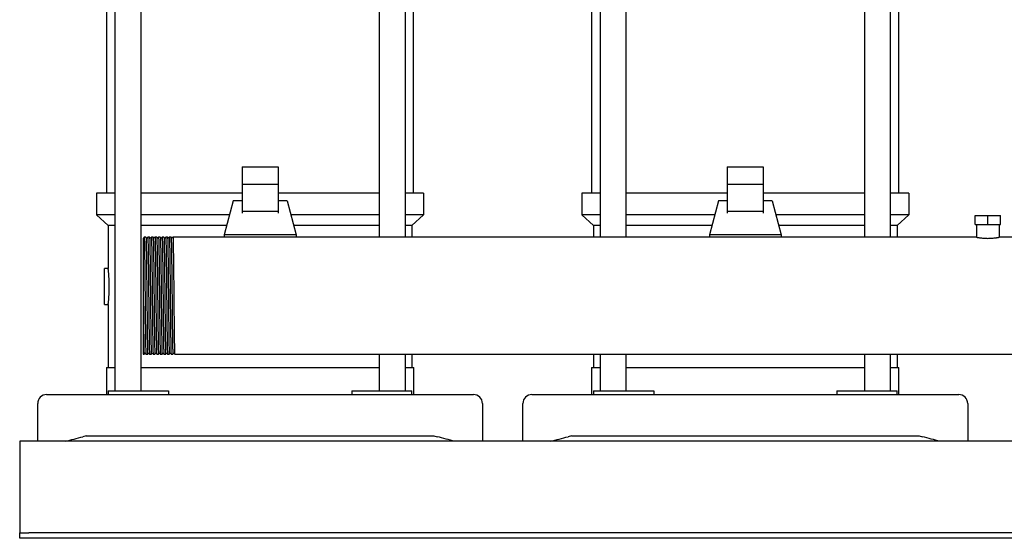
# Model space of a CAD drawing. Header units: millimetres. Extents: x 12 to 2052, y 13 to 1104.
# Tile 1 of 6: x 19 to 566, y 13 to 301. Entities that reach past the tile are written whole.
import ezdxf

# ---------------------------------------------------------------- set-up
doc = ezdxf.new("R2010")
doc.units = ezdxf.units.MM

msp = doc.modelspace()

# ---------------------------------------------------------------- linework, layer by layer
at = {"color": 7, "linetype": 'Continuous', "lineweight": 25}
for p, q in [((71.45, 413.02), (71.45, 94.92)), ((86.05, 94.92), (86.05, 413.02)), ((218.53, 413.02), (218.53, 180.42)), ((233.13, 180.42), (233.13, 413.02)), ((341.45, 413.02), (341.45, 180.42)), ((356.05, 180.42), (356.05, 413.02)), ((488.53, 413.02), (488.53, 180.42)), ((503.13, 180.42), (503.13, 413.02)), ((66.94, 204.92), (66.94, 393.02)), ((237.64, 204.92), (237.64, 393.02)), ((336.94, 204.92), (336.94, 393.02)), ((507.64, 204.92), (507.64, 393.02)), ((142.29, 219.61), (142.29, 209.72)), ((142.29, 219.61), (162.29, 219.61)), ((162.29, 219.61), (162.29, 209.72)), ((412.29, 219.61), (412.29, 209.72)), ((412.29, 219.61), (432.29, 219.61)), ((432.29, 219.61), (432.29, 209.72)), ((162.29, 209.72), (142.29, 209.72)), ((142.29, 209.72), (142.29, 194.7)), ((162.29, 209.72), (162.29, 194.7)), ((412.29, 209.72), (412.29, 194.7)), ((432.29, 209.72), (412.29, 209.72)), ((432.29, 209.72), (432.29, 194.7)), ((61.29, 204.92), (61.29, 192.92)), ((71.45, 204.92), (61.29, 204.92)), ((142.29, 204.92), (86.05, 204.92)), ((218.53, 204.92), (162.29, 204.92)), ((243.29, 204.92), (233.13, 204.92)), ((243.29, 204.92), (243.29, 192.92)), ((331.29, 204.92), (331.29, 192.92)), ((341.45, 204.92), (331.29, 204.92)), ((412.29, 204.92), (356.05, 204.92)), ((488.53, 204.92), (432.29, 204.92)), ((513.29, 204.92), (503.13, 204.92)), ((513.29, 204.92), (513.29, 192.92)), ((137.29, 200.57), (132.29, 181.82)), ((142.29, 200.57), (137.29, 200.57)), ((167.29, 200.57), (162.29, 200.57)), ((167.29, 200.57), (172.29, 181.82)), ((407.29, 200.57), (402.29, 181.82)), ((412.29, 200.57), (407.29, 200.57)), ((437.29, 200.57), (432.29, 200.57)), ((437.29, 200.57), (442.29, 181.82)), ((71.45, 192.92), (61.29, 192.92)), ((67.79, 186.92), (61.29, 192.92)), ((135.25, 192.92), (86.05, 192.92)), ((162.29, 194.7), (142.29, 194.7)), ((142.29, 194.7), (142.29, 193.76)), ((162.29, 194.7), (162.29, 193.76)), ((218.53, 192.92), (169.33, 192.92)), ((243.29, 192.92), (233.13, 192.92)), ((236.79, 186.92), (243.29, 192.92)), ((341.45, 192.92), (331.29, 192.92)), ((337.79, 186.92), (331.29, 192.92)), ((405.25, 192.92), (356.05, 192.92)), ((432.29, 194.7), (412.29, 194.7)), ((412.29, 194.7), (412.29, 193.76)), ((432.29, 194.7), (432.29, 193.76)), ((488.53, 192.92), (439.33, 192.92)), ((513.29, 192.92), (503.13, 192.92)), ((506.79, 186.92), (513.29, 192.92)), ((550.29, 187.42), (550.29, 192.42)), ((550.29, 192.42), (557.29, 192.42)), ((557.29, 187.42), (557.29, 192.42)), ((557.29, 192.42), (564.29, 192.42)), ((564.29, 187.42), (564.29, 192.42)), ((71.45, 186.92), (67.79, 186.92)), ((67.79, 186.92), (67.79, 162.92)), ((133.65, 186.92), (86.05, 186.92)), ((218.53, 186.92), (170.93, 186.92)), ((236.79, 186.92), (233.13, 186.92)), ((236.79, 186.92), (236.79, 180.42)), ((341.45, 186.92), (337.79, 186.92)), ((337.79, 186.92), (337.79, 180.42)), ((403.65, 186.92), (356.05, 186.92)), ((488.53, 186.92), (440.93, 186.92)), ((506.79, 186.92), (503.13, 186.92)), ((506.79, 186.92), (506.79, 180.42)), ((550.29, 187.42), (557.29, 187.42)), ((550.94, 187.42), (550.94, 180.42)), ((557.29, 187.42), (564.29, 187.42)), ((563.64, 187.42), (563.64, 180.42)), ((172.29, 181.82), (132.29, 181.82)), ((132.29, 181.82), (132.29, 180.42)), ((172.29, 181.82), (172.29, 180.42)), ((402.29, 181.82), (402.29, 180.42)), ((442.29, 181.82), (402.29, 181.82)), ((442.29, 181.82), (442.29, 180.42)), ((88.79, 180.42), (87.79, 180.42)), ((90.79, 180.42), (89.79, 180.42)), ((92.79, 180.42), (91.79, 180.42)), ((94.79, 180.42), (93.79, 180.42)), ((96.79, 180.42), (95.79, 180.42)), ((98.79, 180.42), (97.79, 180.42)), ((100.79, 180.42), (99.79, 180.42)), ((102.79, 180.42), (101.79, 180.42)), ((104.79, 180.42), (103.79, 180.42)), ((105.79, 180.42), (104.79, 180.42)), ((550.94, 180.42), (105.79, 180.42)), ((747.29, 180.42), (563.64, 180.42)), ((67.79, 162.92), (65.79, 162.92)), ((65.79, 152.92), (65.79, 162.92)), ((65.79, 142.92), (65.79, 152.92)), ((65.79, 142.92), (67.79, 142.92)), ((67.79, 142.92), (67.79, 107.92)), ((87.29, 147.77), (87.29, 115.42)), ((87.29, 115.42), (87.79, 115.42)), ((88.79, 115.42), (89.79, 115.42)), ((90.79, 115.42), (91.79, 115.42)), ((92.79, 115.42), (93.79, 115.42)), ((94.79, 115.42), (95.79, 115.42)), ((96.79, 115.42), (97.79, 115.42)), ((98.79, 115.42), (99.79, 115.42)), ((100.79, 115.42), (101.79, 115.42)), ((102.79, 115.42), (103.79, 115.42)), ((104.79, 115.42), (747.29, 115.42)), ((218.53, 115.42), (218.53, 94.92)), ((233.13, 94.92), (233.13, 115.42)), ((236.79, 115.42), (236.79, 107.92)), ((337.79, 115.42), (337.79, 107.92)), ((341.45, 115.42), (341.45, 94.92)), ((356.05, 94.92), (356.05, 115.42)), ((488.53, 115.42), (488.53, 94.92)), ((503.13, 94.92), (503.13, 115.42)), ((506.79, 115.42), (506.79, 107.92)), ((66.79, 107.92), (66.79, 92.92)), ((66.79, 107.92), (71.45, 107.92)), ((86.05, 107.92), (152.29, 107.92)), ((152.29, 107.92), (218.53, 107.92)), ((233.13, 107.92), (237.79, 107.92)), ((237.79, 92.92), (237.79, 107.92)), ((336.79, 107.92), (336.79, 92.92)), ((336.79, 107.92), (341.45, 107.92)), ((356.05, 107.92), (422.29, 107.92)), ((422.29, 107.92), (488.53, 107.92)), ((503.13, 107.92), (507.79, 107.92)), ((507.79, 92.92), (507.79, 107.92)), ((67.79, 94.92), (67.79, 92.92)), ((67.79, 94.92), (89.13, 94.92)), ((89.13, 94.92), (101.32, 94.92)), ((101.32, 94.92), (101.32, 92.92)), ((203.26, 94.92), (203.26, 92.92)), ((203.26, 94.92), (215.45, 94.92)), ((215.45, 94.92), (236.79, 94.92)), ((236.79, 92.92), (236.79, 94.92)), ((337.79, 94.92), (337.79, 92.92)), ((337.79, 94.92), (359.13, 94.92)), ((359.13, 94.92), (371.32, 94.92)), ((371.32, 94.92), (371.32, 92.92)), ((473.26, 94.92), (473.26, 92.92)), ((473.26, 94.92), (485.45, 94.92)), ((485.45, 94.92), (506.79, 94.92)), ((506.79, 92.92), (506.79, 94.92)), ((28.54, 66.92), (28.54, 87.92)), ((33.54, 92.92), (53.74, 92.92)), ((53.74, 92.92), (250.84, 92.92)), ((250.84, 92.92), (271.04, 92.92)), ((276.04, 87.92), (276.04, 66.92)), ((298.54, 66.92), (298.54, 87.92)), ((303.54, 92.92), (323.74, 92.92)), ((323.74, 92.92), (520.84, 92.92)), ((520.84, 92.92), (541.04, 92.92)), ((546.04, 87.92), (546.04, 66.92)), ((1018.54, 66.92), (18.54, 66.92)), ((18.54, 66.92), (18.54, 61.92)), ((55.54, 69.92), (53.74, 69.45)), ((55.54, 69.92), (249.04, 69.92)), ((249.04, 69.92), (250.84, 69.45)), ((325.54, 69.92), (323.74, 69.45)), ((325.54, 69.92), (519.04, 69.92)), ((519.04, 69.92), (520.84, 69.45)), ((18.54, 61.92), (18.54, 17.92)), ((18.54, 17.92), (18.54, 15.92)), ((18.54, 12.92), (18.54, 15.92)), ((18.54, 15.92), (23.54, 15.92)), ((23.54, 12.92), (18.54, 12.92)), ((1013.54, 15.92), (23.54, 15.92)), ((1013.54, 12.92), (23.54, 12.92))]:
    msp.add_line(p, q, dxfattribs=at)
at = {"color": 7, "linetype": 'Continuous', "lineweight": 25, "flags": 128}
for points in [[(87.79, 180.42), (87.61, 180.19), (87.44, 179.97)], [(89.13, 179.97), (88.96, 180.19), (88.79, 180.42)], [(89.79, 180.42), (89.61, 180.19), (89.44, 179.97)], [(91.13, 179.97), (90.96, 180.19), (90.79, 180.42)], [(91.79, 180.42), (91.61, 180.19), (91.44, 179.97)], [(93.13, 179.97), (92.96, 180.19), (92.79, 180.42)], [(93.79, 180.42), (93.61, 180.19), (93.44, 179.97)], [(95.13, 179.97), (94.96, 180.19), (94.79, 180.42)], [(95.79, 180.42), (95.61, 180.19), (95.44, 179.97)], [(97.13, 179.97), (96.96, 180.19), (96.79, 180.42)], [(97.79, 180.42), (97.61, 180.19), (97.44, 179.97)], [(99.13, 179.97), (98.96, 180.19), (98.79, 180.42)], [(99.79, 180.42), (99.61, 180.19), (99.44, 179.97)], [(101.13, 179.97), (100.96, 180.19), (100.79, 180.42)], [(101.79, 180.42), (101.61, 180.19), (101.44, 179.97)], [(103.13, 179.97), (102.96, 180.19), (102.79, 180.42)], [(103.79, 180.42), (103.61, 180.19), (103.44, 179.97)], [(87.79, 115.42), (87.96, 115.65), (88.13, 115.87)], [(88.44, 115.87), (88.61, 115.65), (88.79, 115.42)], [(89.79, 115.42), (89.96, 115.65), (90.13, 115.87)], [(90.44, 115.87), (90.61, 115.65), (90.79, 115.42)], [(91.79, 115.42), (91.96, 115.65), (92.13, 115.87)], [(92.44, 115.87), (92.61, 115.65), (92.79, 115.42)], [(93.79, 115.42), (93.96, 115.65), (94.13, 115.87)], [(94.44, 115.87), (94.61, 115.65), (94.79, 115.42)], [(95.79, 115.42), (95.96, 115.65), (96.13, 115.87)], [(96.44, 115.87), (96.61, 115.65), (96.79, 115.42)], [(97.79, 115.42), (97.96, 115.65), (98.13, 115.87)], [(98.44, 115.87), (98.61, 115.65), (98.79, 115.42)], [(99.79, 115.42), (99.96, 115.65), (100.13, 115.87)], [(100.44, 115.87), (100.61, 115.65), (100.79, 115.42)], [(101.79, 115.42), (101.96, 115.65), (102.13, 115.87)], [(102.44, 115.87), (102.61, 115.65), (102.79, 115.42)], [(103.79, 115.42), (103.96, 115.65), (104.13, 115.87)], [(104.44, 115.87), (104.61, 115.65), (104.79, 115.42)]]:
    msp.add_lwpolyline(points, dxfattribs=at)
at = {"color": 7, "linetype": 'Continuous', "lineweight": 25}
for centre, start, end in [((33.54, 87.92), 90, 180), ((271.04, 87.92), 0, 90), ((303.54, 87.92), 90, 180), ((541.04, 87.92), 0, 90)]:
    msp.add_arc(centre, 5, start, end, dxfattribs=at)
for points, knots in [([(87.29, 179.87), (87.29, 179.84), (87.29, 179.77), (87.29, 179.26), (87.29, 178.62), (87.29, 177.98), (87.29, 177.43), (87.29, 176.81), (87.29, 176.34), (87.29, 176.1)], [0, 0, 0, 0, 0.2009294, 0.4098456, 0.6008076, 0.7001364, 0.7996338, 0.8995168, 1, 1, 1, 1]), ([(87.29, 176.1), (87.29, 176.02), (87.29, 175.84), (87.29, 175.54), (87.29, 175.2), (87.29, 174.79), (87.29, 174.33), (87.29, 173.62), (87.29, 172.56), (87.29, 170.64), (87.29, 167.93), (87.29, 165.03), (87.29, 162.62), (87.29, 160.75), (87.29, 158.65), (87.29, 157.03), (87.29, 155.96), (87.29, 155.5), (87.29, 154.97), (87.29, 154.35), (87.29, 153.66), (87.29, 152.88), (87.29, 152.02), (87.29, 151.07), (87.29, 150.05), (87.29, 148.94), (87.29, 148.17), (87.29, 147.77)], [0, 0, 0, 0, 0.01523, 0.032731, 0.052487, 0.074479, 0.098683, 0.125069, 0.182486, 0.25009, 0.375925, 0.5, 0.554503, 0.61441, 0.679509, 0.74988, 0.761199, 0.77477, 0.790605, 0.808717, 0.829117, 0.851816, 0.876825, 0.904148, 0.933788, 0.965742, 1, 1, 1, 1]), ([(87.79, 180.42), (87.79, 180.39), (87.81, 180.63), (87.85, 179.91), (87.91, 178.16), (87.98, 175.11), (88.04, 171.05), (88.1, 166.09), (88.17, 160.43), (88.23, 154.3), (88.27, 150.06), (88.29, 147.92)], [0, 0, 0, 0, 0.007849, 0.131339, 0.256271, 0.380239, 0.50331, 0.628145, 0.752497, 0.875359, 1, 1, 1, 1]), ([(88.79, 180.42), (88.81, 180.26), (88.85, 180.03), (88.91, 178.12), (88.97, 175.12), (89.03, 171.05), (89.1, 166.09), (89.16, 160.43), (89.22, 154.3), (89.26, 150.06), (89.29, 147.92)], [0, 0, 0, 0, 0.117483, 0.244408, 0.370353, 0.495388, 0.622214, 0.748549, 0.873371, 1, 1, 1, 1]), ([(89.44, 179.97), (89.39, 179.93), (89.29, 179.86), (89.18, 179.93), (89.13, 179.97)], [0, 0, 0, 0, 0.5, 1, 1, 1, 1]), ([(89.79, 180.42), (89.79, 180.39), (89.81, 180.63), (89.85, 179.91), (89.91, 178.16), (89.98, 175.11), (90.04, 171.05), (90.1, 166.09), (90.17, 160.43), (90.23, 154.3), (90.27, 150.06), (90.29, 147.92)], [0, 0, 0, 0, 0.0078534, 0.1313433, 0.2562749, 0.3802416, 0.5033128, 0.6281472, 0.7524981, 0.8753594, 1, 1, 1, 1]), ([(90.79, 180.42), (90.81, 180.26), (90.85, 180.03), (90.91, 178.12), (90.97, 175.12), (91.03, 171.05), (91.1, 166.09), (91.16, 160.43), (91.22, 154.3), (91.26, 150.06), (91.29, 147.92)], [0, 0, 0, 0, 0.117477, 0.244403, 0.370348, 0.495384, 0.622211, 0.748547, 0.87337, 1, 1, 1, 1]), ([(91.44, 179.97), (91.39, 179.93), (91.29, 179.86), (91.18, 179.93), (91.13, 179.97)], [0, 0, 0, 0, 0.5, 1, 1, 1, 1]), ([(91.79, 180.42), (91.79, 180.39), (91.81, 180.63), (91.85, 179.91), (91.91, 178.16), (91.98, 175.11), (92.04, 171.05), (92.1, 166.09), (92.17, 160.43), (92.23, 154.3), (92.27, 150.06), (92.29, 147.92)], [0, 0, 0, 0, 0.007867, 0.131355, 0.256285, 0.38025, 0.50332, 0.628152, 0.752501, 0.875361, 1, 1, 1, 1]), ([(92.79, 180.42), (92.81, 180.26), (92.85, 180.03), (92.91, 178.12), (92.97, 175.12), (93.03, 171.05), (93.1, 166.09), (93.16, 160.43), (93.22, 154.3), (93.26, 150.06), (93.29, 147.92)], [0, 0, 0, 0, 0.117464, 0.244391, 0.370339, 0.495377, 0.622206, 0.748543, 0.873368, 1, 1, 1, 1]), ([(93.44, 179.97), (93.39, 179.93), (93.29, 179.86), (93.18, 179.93), (93.13, 179.97)], [0, 0, 0, 0, 0.5000002, 1, 1, 1, 1]), ([(93.79, 180.42), (93.79, 180.39), (93.81, 180.63), (93.85, 179.91), (93.91, 178.16), (93.98, 175.11), (94.04, 171.05), (94.1, 166.09), (94.17, 160.43), (94.23, 154.3), (94.27, 150.06), (94.29, 147.92)], [0, 0, 0, 0, 0.007831, 0.131324, 0.256258, 0.380228, 0.503302, 0.628139, 0.752493, 0.875357, 1, 1, 1, 1]), ([(94.79, 180.42), (94.81, 180.26), (94.85, 180.03), (94.91, 178.12), (94.97, 175.12), (95.03, 171.05), (95.1, 166.09), (95.16, 160.43), (95.22, 154.3), (95.26, 150.06), (95.29, 147.92)], [0, 0, 0, 0, 0.11749, 0.244414, 0.3703577, 0.4953917, 0.6222169, 0.7485509, 0.8733717, 1, 1, 1, 1]), ([(95.44, 179.97), (95.39, 179.93), (95.29, 179.86), (95.18, 179.93), (95.13, 179.97)], [0, 0, 0, 0, 0.5, 1, 1, 1, 1]), ([(95.79, 180.42), (95.79, 180.39), (95.81, 180.63), (95.85, 179.91), (95.91, 178.16), (95.98, 175.11), (96.04, 171.05), (96.1, 166.09), (96.17, 160.43), (96.23, 154.3), (96.27, 150.06), (96.29, 147.92)], [0, 0, 0, 0, 0.007848, 0.131338, 0.256271, 0.380238, 0.50331, 0.628145, 0.752497, 0.875359, 1, 1, 1, 1]), ([(96.79, 180.42), (96.81, 180.26), (96.85, 180.03), (96.91, 178.12), (96.97, 175.12), (97.03, 171.05), (97.1, 166.09), (97.16, 160.43), (97.22, 154.3), (97.26, 150.06), (97.29, 147.92)], [0, 0, 0, 0, 0.117482, 0.244407, 0.370352, 0.495387, 0.622214, 0.748549, 0.873371, 1, 1, 1, 1]), ([(97.44, 179.97), (97.39, 179.93), (97.29, 179.86), (97.18, 179.93), (97.13, 179.97)], [0, 0, 0, 0, 0.5, 1, 1, 1, 1]), ([(97.79, 180.42), (97.79, 180.39), (97.81, 180.63), (97.85, 179.91), (97.91, 178.16), (97.98, 175.11), (98.04, 171.05), (98.1, 166.09), (98.17, 160.43), (98.23, 154.3), (98.27, 150.06), (98.29, 147.92)], [0, 0, 0, 0, 0.007853, 0.131343, 0.256274, 0.380241, 0.503313, 0.628147, 0.752498, 0.875359, 1, 1, 1, 1]), ([(98.79, 180.42), (98.81, 180.26), (98.85, 180.03), (98.91, 178.12), (98.97, 175.12), (99.03, 171.05), (99.1, 166.09), (99.16, 160.43), (99.22, 154.3), (99.26, 150.06), (99.29, 147.92)], [0, 0, 0, 0, 0.117474, 0.2444, 0.370346, 0.495383, 0.62221, 0.748546, 0.873369, 1, 1, 1, 1]), ([(99.44, 179.97), (99.39, 179.93), (99.29, 179.86), (99.18, 179.93), (99.13, 179.97)], [0, 0, 0, 0, 0.5, 1, 1, 1, 1]), ([(99.79, 180.42), (99.79, 180.39), (99.81, 180.63), (99.85, 179.91), (99.91, 178.16), (99.98, 175.11), (100.04, 171.05), (100.1, 166.09), (100.17, 160.43), (100.23, 154.3), (100.27, 150.06), (100.29, 147.92)], [0, 0, 0, 0, 0.007866, 0.131354, 0.256284, 0.380249, 0.503319, 0.628152, 0.752501, 0.875361, 1, 1, 1, 1]), ([(100.79, 180.42), (100.81, 180.26), (100.85, 180.03), (100.91, 178.12), (100.97, 175.12), (101.03, 171.05), (101.1, 166.09), (101.16, 160.43), (101.22, 154.3), (101.26, 150.06), (101.29, 147.92)], [0, 0, 0, 0, 0.1175023, 0.2444245, 0.3703665, 0.4953987, 0.6222222, 0.7485544, 0.8733734, 1, 1, 1, 1]), ([(101.44, 179.97), (101.39, 179.93), (101.29, 179.86), (101.18, 179.93), (101.13, 179.97)], [0, 0, 0, 0, 0.5, 1, 1, 1, 1]), ([(101.79, 180.42), (101.79, 180.39), (101.81, 180.63), (101.85, 179.91), (101.91, 178.16), (101.98, 175.11), (102.04, 171.05), (102.1, 166.09), (102.17, 160.43), (102.23, 154.3), (102.27, 150.06), (102.29, 147.92)], [0, 0, 0, 0, 0.00783, 0.131323, 0.256258, 0.380227, 0.503301, 0.628139, 0.752492, 0.875357, 1, 1, 1, 1]), ([(102.79, 180.42), (102.81, 180.26), (102.85, 180.03), (102.91, 178.12), (102.97, 175.12), (103.03, 171.05), (103.1, 166.09), (103.16, 160.43), (103.22, 154.3), (103.26, 150.06), (103.29, 147.92)], [0, 0, 0, 0, 0.117488, 0.244412, 0.370356, 0.49539, 0.622216, 0.74855, 0.873371, 1, 1, 1, 1]), ([(103.44, 179.97), (103.39, 179.93), (103.29, 179.86), (103.18, 179.93), (103.13, 179.97)], [0, 0, 0, 0, 0.5, 1, 1, 1, 1]), ([(103.79, 180.42), (103.79, 180.39), (103.81, 180.63), (103.85, 179.91), (103.91, 178.16), (103.98, 175.11), (104.04, 171.05), (104.1, 166.09), (104.17, 160.43), (104.23, 154.3), (104.27, 150.06), (104.29, 147.92)], [0, 0, 0, 0, 0.007847, 0.131338, 0.25627, 0.380238, 0.50331, 0.628145, 0.752496, 0.875359, 1, 1, 1, 1]), ([(550.94, 180.42), (550.94, 180.42), (550.94, 180.42), (550.95, 180.42), (550.98, 180.41), (551.01, 180.4), (551.05, 180.4), (551.1, 180.39), (551.17, 180.37), (551.24, 180.36), (551.33, 180.35), (551.46, 180.32), (551.68, 180.28), (551.98, 180.23), (552.35, 180.17), (552.9, 180.09), (553.73, 179.98), (554.85, 179.88), (556.05, 179.81), (557.29, 179.78), (558.52, 179.81), (559.73, 179.88), (560.84, 179.98), (561.67, 180.09), (562.22, 180.17), (562.6, 180.23), (562.9, 180.28), (563.15, 180.33), (563.34, 180.36), (563.47, 180.39), (563.57, 180.41), (563.63, 180.42), (563.63, 180.42), (563.64, 180.42)], [0, 0, 0, 0, 0.011906, 0.023947, 0.036123, 0.048436, 0.060885, 0.073471, 0.086196, 0.099059, 0.112061, 0.125202, 0.154879, 0.187558, 0.21398, 0.250254, 0.312598, 0.375081, 0.439281, 0.499889, 0.56055, 0.624806, 0.687382, 0.749873, 0.785971, 0.812298, 0.845153, 0.874983, 0.901083, 0.92663, 0.951629, 0.976084, 1, 1, 1, 1]), ([(68.38, 152.92), (68.38, 153.02), (68.38, 153.23), (68.38, 153.54), (68.38, 153.86), (68.37, 154.18), (68.37, 154.5), (68.36, 154.82), (68.35, 155.14), (68.34, 155.46), (68.33, 155.79), (68.32, 156.11), (68.31, 156.43), (68.29, 156.93), (68.25, 157.63), (68.2, 158.42), (68.15, 159.23), (68.08, 160), (68.02, 160.69), (67.97, 161.28), (67.92, 161.76), (67.88, 162.13), (67.85, 162.4), (67.83, 162.6), (67.81, 162.74), (67.8, 162.85), (67.79, 162.91), (67.79, 162.92), (67.79, 162.92)], [0, 0, 0, 0, 0.019773, 0.03974, 0.059899, 0.080251, 0.100797, 0.121537, 0.142471, 0.163599, 0.184922, 0.20644, 0.228153, 0.25006, 0.309238, 0.374584, 0.426707, 0.499807, 0.57223, 0.624425, 0.689978, 0.749422, 0.793102, 0.836012, 0.878155, 0.919533, 0.960147, 1, 1, 1, 1]), ([(67.79, 142.92), (67.79, 142.92), (67.79, 142.92), (67.79, 142.94), (67.79, 142.96), (67.8, 143), (67.8, 143.04), (67.81, 143.1), (67.82, 143.17), (67.83, 143.25), (67.84, 143.34), (67.85, 143.44), (67.86, 143.55), (67.88, 143.75), (67.92, 144.08), (67.97, 144.56), (68.02, 145.14), (68.08, 145.83), (68.15, 146.61), (68.2, 147.41), (68.25, 148.21), (68.29, 149.01), (68.32, 149.72), (68.34, 150.37), (68.36, 151.01), (68.37, 151.66), (68.38, 152.29), (68.38, 152.71), (68.38, 152.92)], [0, 0, 0, 0, 0.019787, 0.039762, 0.059926, 0.080279, 0.100822, 0.121555, 0.142477, 0.16359, 0.184893, 0.206386, 0.228071, 0.249947, 0.309466, 0.375099, 0.427399, 0.499815, 0.573053, 0.625157, 0.690552, 0.74977, 0.793422, 0.836292, 0.878383, 0.919697, 0.960235, 1, 1, 1, 1]), ([(87.29, 147.77), (87.31, 145.64), (87.35, 141.4), (87.41, 135.29), (87.47, 129.65), (87.54, 124.71), (87.6, 120.68), (87.66, 117.64), (87.73, 115.91), (87.77, 115.21), (87.79, 115.44), (87.79, 115.42)], [0, 0, 0, 0, 0.124794, 0.247824, 0.372388, 0.497391, 0.620615, 0.744794, 0.869904, 0.993542, 1, 1, 1, 1]), ([(88.29, 147.92), (88.31, 145.77), (88.33, 143.63), (88.36, 140.51), (88.37, 139.48), (88.39, 137.97), (88.39, 137.48), (88.4, 136.49), (88.41, 136), (88.43, 133.55), (88.45, 131.65), (88.5, 128.09), (88.52, 126.42), (88.55, 124.16), (88.56, 123.45), (88.58, 122.11), (88.59, 121.49), (88.62, 119.74), (88.64, 118.72), (88.68, 117.08), (88.71, 116.45), (88.75, 115.62), (88.77, 115.42), (88.79, 115.42)], [0, 0, 0, 0, 0.125, 0.125, 0.1875, 0.1875, 0.21875, 0.21875, 0.25, 0.25, 0.375, 0.375, 0.5, 0.5, 0.5625, 0.5625, 0.625, 0.625, 0.75, 0.75, 0.875, 0.875, 1, 1, 1, 1]), ([(89.29, 147.92), (89.31, 145.78), (89.35, 141.54), (89.41, 135.4), (89.47, 129.75), (89.54, 124.79), (89.6, 120.73), (89.66, 117.68), (89.72, 115.92), (89.77, 115.21), (89.79, 115.44), (89.79, 115.46)], [0, 0, 0, 0, 0.1246406, 0.247502, 0.3718529, 0.4966873, 0.6197585, 0.7437252, 0.8686568, 0.9921467, 1, 1, 1, 1]), ([(90.29, 147.92), (90.31, 145.77), (90.33, 143.63), (90.36, 140.51), (90.37, 139.48), (90.39, 137.97), (90.39, 137.48), (90.4, 136.49), (90.41, 136), (90.43, 133.55), (90.45, 131.65), (90.5, 128.09), (90.52, 126.42), (90.55, 124.16), (90.56, 123.45), (90.58, 122.11), (90.59, 121.49), (90.62, 119.74), (90.64, 118.72), (90.68, 117.08), (90.71, 116.45), (90.75, 115.62), (90.77, 115.42), (90.79, 115.42)], [0, 0, 0, 0, 0.125, 0.125, 0.1875, 0.1875, 0.21875, 0.21875, 0.25, 0.25, 0.375, 0.375, 0.5, 0.5, 0.5625, 0.5625, 0.625, 0.625, 0.75, 0.75, 0.875, 0.875, 1, 1, 1, 1]), ([(91.29, 147.92), (91.31, 145.78), (91.35, 141.54), (91.41, 135.4), (91.47, 129.75), (91.54, 124.79), (91.6, 120.73), (91.66, 117.68), (91.72, 115.92), (91.77, 115.21), (91.79, 115.44), (91.79, 115.42)], [0, 0, 0, 0, 0.124639, 0.247499, 0.371848, 0.496681, 0.61975, 0.743715, 0.868645, 0.992133, 1, 1, 1, 1]), ([(92.29, 147.92), (92.31, 145.77), (92.33, 143.63), (92.36, 140.51), (92.37, 139.48), (92.39, 137.97), (92.39, 137.48), (92.4, 136.49), (92.41, 136), (92.43, 133.55), (92.45, 131.65), (92.5, 128.09), (92.52, 126.42), (92.55, 124.16), (92.56, 123.45), (92.58, 122.11), (92.59, 121.49), (92.62, 119.74), (92.64, 118.72), (92.68, 117.08), (92.71, 116.45), (92.75, 115.62), (92.77, 115.42), (92.79, 115.42)], [0, 0, 0, 0, 0.125, 0.125, 0.1875, 0.1875, 0.21875, 0.21875, 0.25, 0.25, 0.375, 0.375, 0.5, 0.5, 0.5625, 0.5625, 0.625, 0.625, 0.75, 0.75, 0.875, 0.875, 1, 1, 1, 1]), ([(93.29, 147.92), (93.31, 145.78), (93.35, 141.54), (93.41, 135.4), (93.47, 129.75), (93.54, 124.79), (93.6, 120.73), (93.66, 117.68), (93.72, 115.92), (93.77, 115.21), (93.79, 115.44), (93.79, 115.42)], [0, 0, 0, 0, 0.124643, 0.247506, 0.371859, 0.496696, 0.61977, 0.743738, 0.868672, 0.992164, 1, 1, 1, 1]), ([(94.29, 147.92), (94.31, 145.77), (94.33, 143.63), (94.36, 140.51), (94.37, 139.48), (94.39, 137.97), (94.39, 137.48), (94.4, 136.49), (94.41, 136), (94.43, 133.55), (94.45, 131.65), (94.5, 128.09), (94.52, 126.42), (94.55, 124.16), (94.56, 123.45), (94.58, 122.11), (94.59, 121.49), (94.62, 119.74), (94.64, 118.72), (94.68, 117.08), (94.71, 116.45), (94.75, 115.62), (94.77, 115.42), (94.79, 115.42)], [0, 0, 0, 0, 0.125, 0.125, 0.1875, 0.1875, 0.21875, 0.21875, 0.25, 0.25, 0.375, 0.375, 0.5, 0.5, 0.5625, 0.5625, 0.625, 0.625, 0.75, 0.75, 0.875, 0.875, 1, 1, 1, 1]), ([(95.29, 147.92), (95.31, 145.78), (95.35, 141.54), (95.41, 135.4), (95.47, 129.75), (95.54, 124.79), (95.6, 120.73), (95.66, 117.68), (95.72, 115.92), (95.77, 115.21), (95.79, 115.44), (95.79, 115.46)], [0, 0, 0, 0, 0.1246409, 0.2475027, 0.3718539, 0.4966887, 0.6197603, 0.7437274, 0.8686594, 0.9921496, 1, 1, 1, 1]), ([(96.29, 147.92), (96.31, 145.77), (96.33, 143.63), (96.36, 140.51), (96.37, 139.48), (96.39, 137.97), (96.39, 137.48), (96.4, 136.49), (96.41, 136), (96.43, 133.55), (96.45, 131.65), (96.5, 128.09), (96.52, 126.42), (96.55, 124.16), (96.56, 123.45), (96.58, 122.11), (96.59, 121.49), (96.62, 119.74), (96.64, 118.72), (96.68, 117.08), (96.71, 116.45), (96.75, 115.62), (96.77, 115.42), (96.79, 115.42)], [0, 0, 0, 0, 0.125, 0.125, 0.1875, 0.1875, 0.21875, 0.21875, 0.25, 0.25, 0.375, 0.375, 0.5, 0.5, 0.5625, 0.5625, 0.625, 0.625, 0.75, 0.75, 0.875, 0.875, 1, 1, 1, 1]), ([(97.29, 147.92), (97.31, 145.78), (97.35, 141.54), (97.41, 135.4), (97.47, 129.75), (97.54, 124.79), (97.6, 120.73), (97.66, 117.68), (97.72, 115.92), (97.77, 115.21), (97.79, 115.44), (97.79, 115.42)], [0, 0, 0, 0, 0.12464, 0.247502, 0.371852, 0.496686, 0.619757, 0.743724, 0.868655, 0.992145, 1, 1, 1, 1]), ([(98.29, 147.92), (98.31, 145.77), (98.33, 143.63), (98.36, 140.51), (98.37, 139.48), (98.39, 137.97), (98.39, 137.48), (98.4, 136.49), (98.41, 136), (98.43, 133.55), (98.45, 131.65), (98.5, 128.09), (98.52, 126.42), (98.55, 124.16), (98.56, 123.45), (98.58, 122.11), (98.59, 121.49), (98.62, 119.74), (98.64, 118.72), (98.68, 117.08), (98.71, 116.45), (98.75, 115.62), (98.77, 115.42), (98.79, 115.42)], [0, 0, 0, 0, 0.125, 0.125, 0.1875, 0.1875, 0.21875, 0.21875, 0.25, 0.25, 0.375, 0.375, 0.5, 0.5, 0.5625, 0.5625, 0.625, 0.625, 0.75, 0.75, 0.875, 0.875, 1, 1, 1, 1]), ([(99.29, 147.92), (99.31, 145.78), (99.35, 141.54), (99.41, 135.4), (99.47, 129.75), (99.54, 124.79), (99.6, 120.73), (99.66, 117.68), (99.72, 115.92), (99.77, 115.21), (99.79, 115.44), (99.79, 115.46)], [0, 0, 0, 0, 0.124639, 0.247498, 0.371847, 0.496679, 0.619748, 0.743713, 0.868643, 0.992131, 1, 1, 1, 1]), ([(100.29, 147.92), (100.31, 145.77), (100.33, 143.63), (100.36, 140.51), (100.37, 139.48), (100.39, 137.97), (100.39, 137.48), (100.4, 136.49), (100.41, 136), (100.43, 133.55), (100.45, 131.65), (100.5, 128.09), (100.52, 126.42), (100.55, 124.16), (100.56, 123.45), (100.58, 122.11), (100.59, 121.49), (100.62, 119.74), (100.64, 118.72), (100.68, 117.08), (100.71, 116.45), (100.75, 115.62), (100.77, 115.42), (100.79, 115.42)], [0, 0, 0, 0, 0.125, 0.125, 0.1875, 0.1875, 0.21875, 0.21875, 0.25, 0.25, 0.375, 0.375, 0.5, 0.5, 0.5625, 0.5625, 0.625, 0.625, 0.75, 0.75, 0.875, 0.875, 1, 1, 1, 1]), ([(101.29, 147.92), (101.31, 145.78), (101.35, 141.54), (101.41, 135.4), (101.47, 129.75), (101.54, 124.79), (101.6, 120.73), (101.66, 117.68), (101.72, 115.92), (101.77, 115.21), (101.79, 115.44), (101.79, 115.42)], [0, 0, 0, 0, 0.124642, 0.247506, 0.371858, 0.496694, 0.619767, 0.743736, 0.868669, 0.992161, 1, 1, 1, 1]), ([(102.29, 147.92), (102.31, 145.77), (102.33, 143.63), (102.36, 140.51), (102.37, 139.48), (102.39, 137.97), (102.39, 137.48), (102.4, 136.49), (102.41, 136), (102.43, 133.55), (102.45, 131.65), (102.5, 128.09), (102.52, 126.42), (102.55, 124.16), (102.56, 123.45), (102.58, 122.11), (102.59, 121.49), (102.62, 119.74), (102.64, 118.72), (102.68, 117.08), (102.71, 116.45), (102.75, 115.62), (102.77, 115.42), (102.79, 115.42)], [0, 0, 0, 0, 0.125, 0.125, 0.1875, 0.1875, 0.21875, 0.21875, 0.25, 0.25, 0.375, 0.375, 0.5, 0.5, 0.5625, 0.5625, 0.625, 0.625, 0.75, 0.75, 0.875, 0.875, 1, 1, 1, 1]), ([(103.29, 147.92), (103.31, 145.78), (103.35, 141.54), (103.41, 135.4), (103.47, 129.75), (103.54, 124.79), (103.6, 120.73), (103.66, 117.68), (103.72, 115.92), (103.77, 115.21), (103.79, 115.44), (103.79, 115.42)], [0, 0, 0, 0, 0.124641, 0.247502, 0.371853, 0.496688, 0.619759, 0.743726, 0.868658, 0.992148, 1, 1, 1, 1]), ([(104.29, 147.92), (104.31, 145.77), (104.33, 143.63), (104.36, 140.51), (104.37, 139.48), (104.39, 137.97), (104.39, 137.48), (104.4, 136.49), (104.41, 136), (104.43, 133.55), (104.45, 131.65), (104.5, 128.09), (104.52, 126.42), (104.55, 124.16), (104.56, 123.45), (104.58, 122.11), (104.59, 121.49), (104.62, 119.74), (104.64, 118.72), (104.68, 117.08), (104.71, 116.45), (104.75, 115.62), (104.77, 115.42), (104.79, 115.42)], [0, 0, 0, 0, 0.125, 0.125, 0.1875, 0.1875, 0.21875, 0.21875, 0.25, 0.25, 0.375, 0.375, 0.5, 0.5, 0.5625, 0.5625, 0.625, 0.625, 0.75, 0.75, 0.875, 0.875, 1, 1, 1, 1]), ([(88.13, 115.87), (88.18, 115.91), (88.29, 115.98), (88.39, 115.91), (88.44, 115.87)], [0, 0, 0, 0, 0.5, 1, 1, 1, 1]), ([(90.13, 115.87), (90.18, 115.91), (90.29, 115.98), (90.39, 115.91), (90.44, 115.87)], [0, 0, 0, 0, 0.5, 1, 1, 1, 1]), ([(92.13, 115.87), (92.18, 115.91), (92.29, 115.98), (92.39, 115.91), (92.44, 115.87)], [0, 0, 0, 0, 0.5, 1, 1, 1, 1]), ([(94.13, 115.87), (94.18, 115.91), (94.29, 115.98), (94.39, 115.91), (94.44, 115.87)], [0, 0, 0, 0, 0.5, 1, 1, 1, 1]), ([(96.13, 115.87), (96.18, 115.91), (96.29, 115.98), (96.39, 115.91), (96.44, 115.87)], [0, 0, 0, 0, 0.5, 1, 1, 1, 1]), ([(98.13, 115.87), (98.18, 115.91), (98.29, 115.98), (98.39, 115.91), (98.44, 115.87)], [0, 0, 0, 0, 0.4999999, 1, 1, 1, 1]), ([(100.13, 115.87), (100.18, 115.91), (100.29, 115.98), (100.39, 115.91), (100.44, 115.87)], [0, 0, 0, 0, 0.5, 1, 1, 1, 1]), ([(102.13, 115.87), (102.18, 115.91), (102.29, 115.98), (102.39, 115.91), (102.44, 115.87)], [0, 0, 0, 0, 0.5, 1, 1, 1, 1]), ([(104.13, 115.87), (104.18, 115.91), (104.29, 115.98), (104.39, 115.91), (104.44, 115.87)], [0, 0, 0, 0, 0.5, 1, 1, 1, 1]), ([(44.04, 66.92), (45.56, 67.32), (47.16, 67.73), (50.42, 68.59), (52.09, 69.02), (53.74, 69.45)], [0, 0, 0, 0, 0.5, 0.5, 1, 1, 1, 1]), ([(260.54, 66.92), (259.02, 67.32), (257.42, 67.73), (254.15, 68.59), (252.49, 69.02), (250.84, 69.45)], [0, 0, 0, 0, 0.5, 0.5, 1, 1, 1, 1]), ([(314.04, 66.92), (315.56, 67.32), (317.16, 67.73), (320.42, 68.59), (322.09, 69.02), (323.74, 69.45)], [0, 0, 0, 0, 0.5, 0.5, 1, 1, 1, 1]), ([(530.54, 66.92), (529.02, 67.32), (527.42, 67.73), (524.15, 68.59), (522.49, 69.02), (520.84, 69.45)], [0, 0, 0, 0, 0.5, 0.5, 1, 1, 1, 1])]:
    msp.add_open_spline(points, degree=3, knots=knots, dxfattribs=at)

doc.saveas('drawing.dxf')
